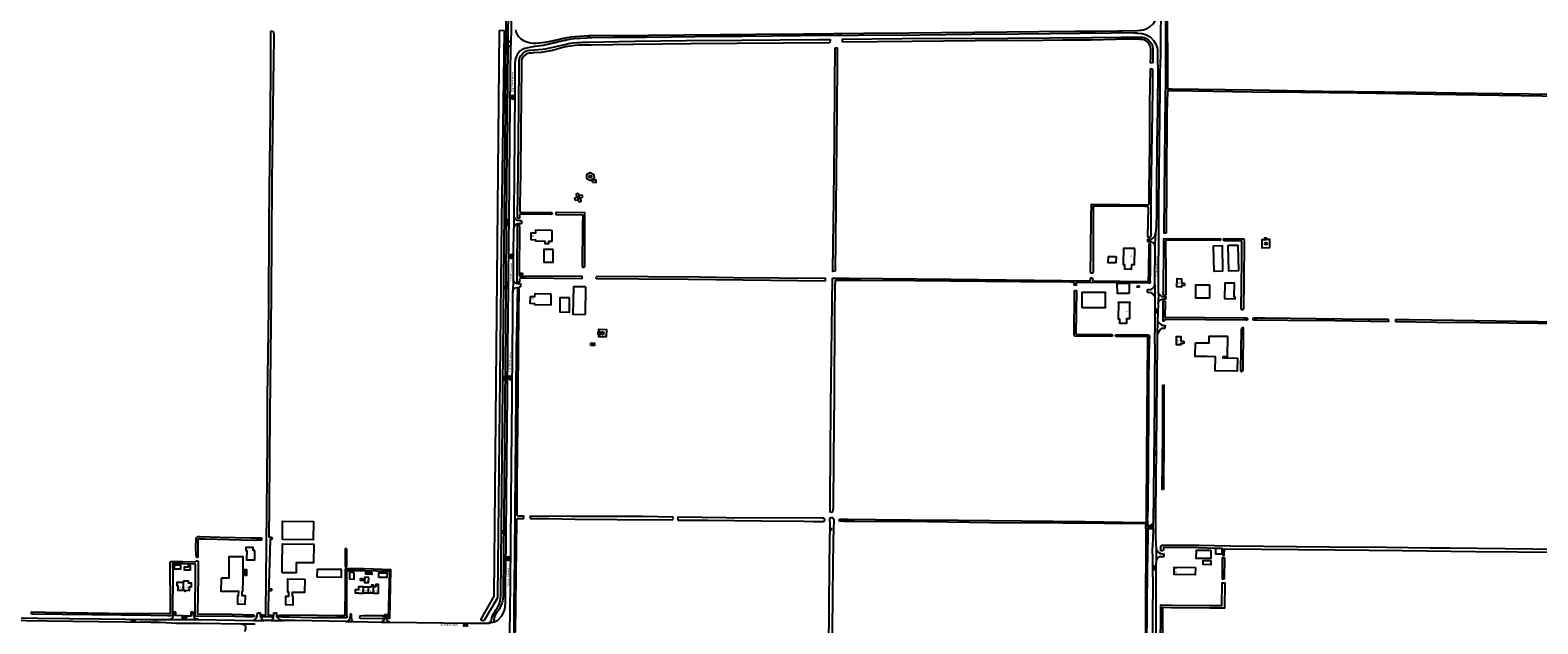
# Model space of a CAD drawing. Extents: x 168875 to 176000, y 513888 to 528000.
# Tile 42 of 106: x 171800 to 173781, y 523091 to 523872. Entities that reach past the tile are written whole.
import ezdxf

# ---------------------------------------------------------------- set-up
doc = ezdxf.new("R2010")
doc.units = 0
doc.header["$MEASUREMENT"] = 0
doc.linetypes.add('HIDDEN', pattern=[0.8, 0.5, -0.3])
doc.layers.get('0').update_dxf_attribs({"linetype": 'CONTINUOUS'})
for name, color, linetype in [('BIJGEBOUW', 12, 'CONTINUOUS'), ('DAKRAND', 10, 'CONTINUOUS'), ('HOOFDGEBOUW', 1, 'CONTINUOUS'), ('HUISNUMMER', 7, 'CONTINUOUS'), ('INSTEEK_SLOOT', 72, 'CONTINUOUS'), ('KANT_VERHARDING', 252, 'CONTINUOUS'), ('OVERIGOPSTAL', 12, 'CONTINUOUS'), ('SEMANTIEK', 140, 'CONTINUOUS'), ('sluitlijn_verharding', 7, 'CONTINUOUS'), ('STRAATNAAM', 7, 'CONTINUOUS'), ('TUSSENMUUR', 12, 'HIDDEN')]:
    doc.layers.add(name, color=color, linetype=linetype)
doc.styles.add('ISOCP', font='ISOCP.shx', dxfattribs={"height": 1.8})

# ---------------------------------------------------------------- blocks, each defined once
blk = doc.blocks.new('S05')
at = {"color": 0}
for p, q in [((0.1, 0.3), (0.4, 0.6)), ((0.1, -0.2), (0.4, 0.1)), ((0.4, 0.6), (0.7, 0.7)), ((0.4, 0.1), (0.7, 0.2)), ((0.7, 0.7), (1, 0.6)), ((0.7, 0.2), (1, 0.1)), ((1, 0.6), (1.3, 0.4)), ((1, 0.1), (1.4, -0.1)), ((1.3, 0.4), (1.7, 0.1)), ((1.7, 0.1), (2, 0)), ((2, 0), (2.3, 0.2)), ((2.3, 0.2), (2.6, 0.4)), ((1.4, -0.1), (1.7, -0.4)), ((1.7, -0.4), (2, -0.5)), ((2, -0.5), (2.3, -0.3)), ((2.3, -0.3), (2.6, -0.1))]:
    blk.add_line(p, q, dxfattribs=at)
blk = doc.blocks.new('S024')
at = {"color": 0}
for p, q in [((0, 1.2), (6.7, 1.2)), ((0, 0), (6.7, 0)), ((0.2, 1.2), (0.2, 0)), ((1.2, 1.5), (1.2, 1.2)), ((1.2, 0), (1.2, -1.2)), ((2.3, 1.2), (2.3, 0)), ((3.4, 1.5), (3.4, 1.2)), ((3.4, 0), (3.4, -1.2)), ((4.4, 1.2), (4.4, 0)), ((5.4, 1.5), (5.4, 1.2)), ((5.4, 0), (5.4, -1.2)), ((6.5, 1.2), (6.5, 0)), ((0, -1.2), (6.7, -1.2)), ((0.2, -1.2), (0.2, -1.5)), ((2.3, -1.2), (2.3, -1.5)), ((4.4, -1.2), (4.4, -1.5)), ((6.5, -1.2), (6.5, -1.5))]:
    blk.add_line(p, q, dxfattribs=at)
blk = doc.blocks.new('S014')
at = {"color": 0}
for p, q in [((0, -0.8), (4.2, 1.7)), ((0, 0.6), (1.8, 1.7)), ((5.1, -1.5), (0, 1.4)), ((2.6, -1.5), (0, 0)), ((1.1, -1.5), (6.1, 1.4)), ((6.1, -0.8), (1.9, 1.7)), ((3.5, -1.5), (6.1, 0)), ((6.1, 0.7), (4.4, 1.7))]:
    blk.add_line(p, q, dxfattribs=at)
blk = doc.blocks.new('S016')
at = {"color": 0, "linetype": 'Continuous'}
for points in [[(0, -0.4), (2.6, 1.1)], [(2.6, -1.2), (0, 0.4)], [(5.1, -1.2), (1.1, 1.1)], [(1.1, -1.2), (5.1, 1.1)], [(6.2, -0.4), (3.5, 1.1)], [(3.5, -1.2), (6.2, 0.4)]]:
    blk.add_lwpolyline(points, dxfattribs=at)
blk = doc.blocks.new('S012')
at = {"color": 0}
for p, q in [((1.2, 2), (0, 0)), ((1.2, -2), (0, 0)), ((1.4, 0), (0.2, 2)), ((1.4, 0), (0.2, -2))]:
    blk.add_line(p, q, dxfattribs=at)
blk = doc.blocks.new('S022')
at = {"color": 0}
for p, q in [((0, 1.2), (0.3, 1.2)), ((0.3, -2.3), (0.3, 2.3)), ((0.3, 2.1), (1.5, 2.1)), ((0.3, 0), (1.5, 0)), ((1.5, -2.3), (1.5, 2.3)), ((1.5, 1.1), (1.8, 1.1)), ((0, -1.1), (0.3, -1.1)), ((0.3, -2.1), (1.5, -2.1)), ((1.5, -1), (1.8, -1))]:
    blk.add_line(p, q, dxfattribs=at)
blk = doc.blocks.new('S026')
at = {"color": 0}
for p, q in [((0, 0), (4.4, 0)), ((0.2, 0.5), (0.2, 0)), ((1.2, 0), (1.2, -0.5)), ((2.2, 0.5), (2.2, 0)), ((3.2, 0), (3.2, -0.5)), ((4.2, 0.5), (4.2, 0))]:
    blk.add_line(p, q, dxfattribs=at)

msp = doc.modelspace()

# ---------------------------------------------------------------- linework, layer by layer
at = {"layer": 'BIJGEBOUW'}
for points in [[(172535.555, 523677.548, -0.89450487), (172535.5, 523680.894)], [(172535.5, 523680.894, -1.11028556), (172535.555, 523677.548)]]:
    msp.add_lwpolyline(points, format="xyb", dxfattribs=at)
for points in [[(172538.647, 523671.703), (172543.414, 523671.538), (172543.52, 523674.481), (172538.757, 523674.651), (172538.647, 523671.703)], [(173424.522, 523596.24), (173424.461, 523598.314), (173421.712, 523598.232), (173421.774, 523596.158)], [(173421.774, 523596.158), (173424.522, 523596.24)], [(172529.25, 523534.15), (172513.402, 523534.372), (172512.912, 523498.192), (172528.76, 523497.97)], [(172529.25, 523534.15), (172528.76, 523497.97)], [(173182.139, 523506.576), (173182.193, 523527.376), (173212.393, 523527.297), (173212.339, 523506.497), (173182.139, 523506.576)], [(172536.534, 523457.085), (172536.538, 523460.045), (172541.328, 523460.061), (172541.324, 523457.103), (172536.534, 523457.085)], [(172130.951, 523202.161), (172131.215, 523226.26), (172171.822, 523225.816), (172171.559, 523201.717), (172130.951, 523202.161)], [(172130.713, 523158.421), (172130.825, 523168.661), (172130.705, 523168.662), (172131.006, 523196.21), (172172.134, 523195.76), (172171.866, 523171.312), (172149.318, 523171.558), (172149.173, 523158.309), (172130.713, 523158.421)], [(172081.352, 523155.263), (172084.482, 523155.263), (172084.482, 523162.303), (172081.352, 523162.303), (172081.352, 523155.263)], [(172257.627, 523152.051), (172257.677, 523158.151), (172268.546, 523158.062), (172268.497, 523151.962), (172257.627, 523152.051)]]:
    msp.add_lwpolyline(points, dxfattribs=at)
at = {"layer": 'DAKRAND'}
for points in [[(172486.8, 523583.2), (172474.7, 523583.3), (172474.6, 523566.5), (172486.7, 523566.5), (172486.8, 523583.2)], [(173226.7, 523574.1), (173226.5, 523565.7), (173216.5, 523565.8), (173216.7, 523574.2), (173226.7, 523574.1)], [(173244.3, 523526), (173244.2, 523538.7), (173227.9, 523538.6), (173228.1, 523525.8), (173244.3, 523526)], [(173383.2, 523520.9), (173382, 523520.9), (173382.4, 523539), (173369.6, 523539.2), (173369.2, 523518.8), (173383.1, 523518.5), (173383.2, 523520.9)], [(172508.5, 523519.8), (172495.8, 523519.9), (172495.6, 523501.2), (172508.3, 523501.1), (172508.5, 523519.8)], [(172094.8, 523187.6), (172092.8, 523187.6), (172092.8, 523191.6), (172083, 523191.6), (172082.9, 523187.7), (172084.1, 523187.7), (172084, 523175.4), (172094.6, 523175.3), (172094.8, 523187.6)], [(173351.2, 523187.9), (173351.2, 523177.1), (173332.1, 523177.2), (173332.2, 523188), (173351.2, 523187.9)], [(173357.804, 523190.181), (173357.8, 523190.5), (173365.6, 523190.5), (173365.6, 523190)], [(173365.6, 523190), (173365.6, 523182.9), (173357.9, 523182.9), (173357.804, 523190.181)], [(171997.3, 523168.5), (171997.2, 523162.9), (171989.3, 523163.1), (171989.4, 523168.7), (171997.3, 523168.5)], [(173351.3, 523174.3), (173351.2, 523168.8), (173341, 523169.1), (173341.2, 523174.6), (173351.3, 523174.3)], [(172225.4, 523158.9), (172222.3, 523158.9), (172222.3, 523160.3), (172219.3, 523160.3), (172219.2, 523150.2), (172225.3, 523150.1), (172225.4, 523158.9)], [(172237.8, 523150.8), (172237.6, 523148.1), (172233.6, 523148.3), (172233.8, 523151), (172237.8, 523150.8)], [(172244.5, 523152.2), (172239.2, 523152.4), (172239.1, 523145.7), (172244.4, 523145.6), (172244.5, 523152.2)]]:
    msp.add_lwpolyline(points, dxfattribs=at)
at = {"layer": 'HOOFDGEBOUW'}
for points in [[(172521.971, 523651.337, 1.06337697), (172518.847, 523651.145)], [(172518.847, 523651.145, 0.94108763), (172521.971, 523651.337)], [(172550.188, 523473.348, -1), (172553.452, 523473.348)], [(172553.452, 523473.348, -1), (172550.188, 523473.348)]]:
    msp.add_lwpolyline(points, format="xyb", dxfattribs=at)
for points in [[(172485.112, 523608.886), (172484.95, 523593.886), (172480.65, 523593.933), (172480.614, 523590.682), (172476.514, 523590.726), (172476.55, 523593.977), (172463.99, 523594.112), (172464.008, 523595.773), (172457.968, 523595.838), (172458.07, 523605.338), (172464.11, 523605.273), (172464.152, 523609.112), (172485.112, 523608.886)], [(173251.442, 523584.471), (173236.443, 523584.709), (173236.113, 523563.753), (173237.753, 523563.727), (173237.658, 523557.687), (173247.167, 523557.536), (173247.262, 523563.576), (173251.112, 523563.515), (173251.442, 523584.471)], [(173354.774, 523588.172), (173366.082, 523588.405), (173366.762, 523554.733), (173355.454, 523554.5), (173354.774, 523588.172)], [(173374.144, 523588.861), (173386.878, 523589.115), (173387.555, 523555.163), (173374.821, 523554.909), (173374.144, 523588.861)], [(172446.43, 523552.004), (172446.372, 523550.518), (172444.444, 523550.597), (172444.504, 523552.079), (172446.43, 523552.004)], [(173316.765, 523539.207), (173316.704, 523535.841), (173312.604, 523535.906), (173312.569, 523533.954), (173306.721, 523534.046), (173306.919, 523545.044), (173312.767, 523544.951), (173312.665, 523539.272), (173316.765, 523539.207)], [(172483.988, 523525.167), (172483.84, 523510.177), (172462.892, 523510.383), (172462.908, 523512.044), (172456.87, 523512.103), (172456.962, 523521.583), (172463.002, 523521.524), (172463.04, 523525.373), (172483.988, 523525.167)], [(173257.196, 523535.494), (173257.173, 523533.912), (173254.612, 523533.949), (173254.66, 523535.566), (173257.196, 523535.494)], [(173349.409, 523536.772), (173349.311, 523519.132), (173331.491, 523519.228), (173331.589, 523536.868), (173349.409, 523536.772)], [(173229.504, 523513.341), (173229.794, 523513.338), (173229.6, 523492.228), (173231.25, 523492.213), (173231.199, 523486.653), (173240.71, 523486.566), (173240.765, 523492.598), (173244.605, 523492.563), (173244.795, 523513.202), (173245.085, 523513.199), (173245.088, 523513.519), (173229.507, 523513.661), (173229.504, 523513.341)], [(172546.766, 523471.553), (172545.9, 523471.568), (172545.95, 523475.172), (172546.782, 523475.157)], [(172546.766, 523471.553), (172548.481, 523471.523), (172548.516, 523475.127), (172546.782, 523475.157)], [(173315.91, 523463.003), (173315.818, 523459.616), (173311.718, 523459.679), (173311.666, 523457.759), (173305.929, 523457.847), (173306.229, 523468.843), (173311.966, 523468.755), (173311.811, 523463.066), (173315.91, 523463.003)], [(173330.927, 523460.656), (173346.906, 523460.477), (173346.907, 523460.577), (173348.907, 523460.554), (173349.008, 523469.554), (173373.106, 523469.283), (173372.802, 523442.185), (173367.173, 523442.248), (173367.156, 523440.748), (173386.155, 523440.535), (173385.963, 523423.456), (173357.015, 523423.781), (173357.223, 523442.36), (173346.644, 523442.479), (173346.646, 523442.629), (173330.727, 523442.807), (173330.927, 523460.656)], [(172079.138, 523133.461), (172079.402, 523148.753), (172079.452, 523148.753), (172079.452, 523179.383), (172060.702, 523179.383), (172060.702, 523151.263), (172051.002, 523151.263)], [(172079.138, 523133.461), (172077.868, 523133.481), (172077.79, 523128.522), (172081.9, 523128.457), (172081.716, 523116.759), (172072.466, 523116.904), (172072.65, 523128.602), (172073.51, 523128.589), (172073.588, 523133.548), (172050.732, 523133.906), (172051.002, 523151.263)], [(172160.444, 523150.144), (172160.22, 523132.406), (172144.004, 523132.611), (172143.94, 523127.62), (172144.77, 523127.61), (172144.624, 523115.922), (172135.328, 523116.039), (172135.474, 523127.727), (172139.524, 523127.676), (172139.588, 523132.667), (172137.958, 523132.687), (172138.182, 523150.425), (172160.444, 523150.144)], [(172176.474, 523152.779), (172208.793, 523152.499), (172208.88, 523162.498), (172176.561, 523162.778), (172176.474, 523152.779)], [(173330.997, 523165.449), (173330.853, 523155.451), (173302.853, 523155.853), (173302.997, 523165.851), (173330.997, 523165.449)], [(172001.153, 523145.543), (171992.314, 523145.618), (171992.279, 523141.478), (171993.599, 523141.467), (171993.548, 523135.497), (172001.227, 523135.432)], [(172001.227, 523135.432), (172001.226, 523135.292), (172002.246, 523135.283), (172002.46, 523134.637), (172003.028, 523134.264), (172003.718, 523134.26), (172004.27, 523134.656), (172004.556, 523135.273), (172008.836, 523135.237), (172008.877, 523140.077), (172011.377, 523140.056), (172011.417, 523144.705), (172007.567, 523144.738), (172007.589, 523147.348), (172001.169, 523147.403), (172001.153, 523145.543)], [(172116.598, 523134.786), (172115.098, 523134.753), (172114.986, 523137.227), (172116.506, 523137.279), (172116.598, 523134.786)], [(172237.738, 523139.767), (172231.058, 523139.821), (172231.028, 523136.065), (172226.758, 523136.1), (172226.722, 523131.781), (172230.992, 523131.746), (172230.992, 523131.706), (172237.672, 523131.652)], [(172244.09, 523131.6), (172237.672, 523131.652)], [(172237.738, 523139.767), (172244.206, 523139.714)], [(172250.63, 523131.547), (172244.09, 523131.6)], [(172244.206, 523139.714), (172248.276, 523139.681)], [(172250.626, 523139.662), (172250.647, 523142.201), (172248.297, 523142.22), (172248.276, 523139.681)], [(172253.796, 523139.636), (172250.626, 523139.662)], [(172250.63, 523131.547), (172257.28, 523131.493), (172257.346, 523139.608), (172257.296, 523139.608), (172257.32, 523142.708), (172253.82, 523142.737), (172253.796, 523139.636)]]:
    msp.add_lwpolyline(points, dxfattribs=at)
at = {"layer": 'INSTEEK_SLOOT'}
for points in [[(173294, 523909.9), (173294.3, 523801.9), (173294.25, 523799.05), (173294.2, 523795.6), (173294.4, 523794.8), (173295, 523794.5), (173295.5, 523794.4), (173300.1, 523794.4), (173405.3, 523793), (173498, 523791.6), (173621.3, 523790.1), (173700.6, 523788.7), (173874.1, 523786.7), (173945.8, 523785.5), (174000, 523784.8)], [(173292.614, 523604.57), (173289.712, 523604.569), (173290.4, 523656.6), (173291.7, 523785.8), (173292.2, 523799.2), (173292.1, 523851.6), (173291.9, 523896.4)], [(172117.2, 523102.4), (172118.1, 523102.2), (172118.3, 523101.6), (172118.3, 523100.9), (172118.1, 523100.5), (172117.3, 523100.2), (172104.8, 523100.2), (172103.7, 523100.6), (172103.4, 523101.7), (172103.4, 523102.7), (172104, 523103), (172105.6, 523103), (172108.8, 523102.8), (172109.3, 523103.3), (172109.4, 523105), (172110.7, 523239.3), (172111.4, 523331.7), (172111.5, 523389.9), (172112.4, 523445.2), (172113.2, 523505.8), (172113.7, 523617), (172114.2, 523660.7), (172114.5, 523697.1), (172115.4, 523759.6), (172115.7, 523823.8), (172116, 523858.7), (172115.9, 523860.8), (172115.9, 523869), (172116, 523869.5), (172116.4, 523870.1), (172117.3, 523870.4), (172117.9, 523870.4), (172118.9, 523869.6), (172119.4, 523868.6), (172119.6, 523866.9), (172119.7, 523859.7), (172119.3, 523833.5), (172117.3, 523673.3), (172116.1, 523523.5), (172115.3, 523445.7), (172114.4, 523368.3), (172113.5, 523247.4), (172113, 523205.7), (172113.8, 523205.1), (172116.2, 523205.1), (172117, 523204.8), (172117.3, 523204.4), (172117.4, 523203.5), (172117.1, 523202.4), (172116.4, 523201.9)], [(172419.37, 523621.9), (172422.83, 523869.88), (172422.504, 523870.61), (172421.88, 523871.11), (172416.04, 523870.96), (172408.89, 523128.27), (172408.814, 523127.539), (172391.66, 523097.28)], [(172867.142, 523855.764), (172866.955, 523859.73), (172945.5, 523860.8), (173084.6, 523861.2), (173194, 523862.1), (173196.404, 523862.004), (173233.4, 523862.5), (173261.4, 523862.6), (173263.5, 523862.1), (173265.8, 523861.2), (173269, 523859.2), (173272, 523856), (173273.7, 523853.3), (173274.7, 523850.6), (173275, 523848.1), (173274.826, 523828.646)], [(172440.6, 523624.4), (172440.4, 523624.7), (172440.2, 523625.7), (172440.2, 523626.4), (172441.1, 523686.2), (172441.7, 523770.7), (172442.3, 523826.7), (172442.2, 523827.6), (172442.2, 523831.5), (172442.7, 523834.6), (172444.2, 523838.1), (172446.9, 523841), (172450.3, 523843.4), (172452.8, 523844.7), (172456.6, 523845.4), (172473.4, 523846.6), (172476.9, 523847.2), (172492.4, 523850.5), (172504.4, 523853.3), (172507.1, 523854.1), (172513.3, 523855), (172517.9, 523855.4), (172521.6, 523855.6), (172525.4, 523855.7), (172525.6, 523855.8), (172533.5, 523855.8), (172594, 523857), (172661.7, 523857.9), (172734.9, 523858.4), (172835.4, 523859.3), (172851.024, 523859.513), (172850.648, 523855.15)], [(172850.648, 523855.15), (172667.8, 523853.7), (172592.3, 523852.9), (172538.3, 523852.1), (172521.2, 523852), (172515.7, 523851.6), (172509.2, 523850.6), (172503.1, 523849.5), (172497.9, 523848.3), (172496.4, 523847.8), (172495.4, 523847.6), (172485.8, 523845), (172478.5, 523843.4), (172471.2, 523842.4), (172460.7, 523841.7), (172458.9, 523841.5), (172458, 523841.5), (172455.4, 523841.2), (172453.6, 523840.8), (172451.5, 523840), (172448.6, 523838), (172446.8, 523835.9), (172445.3, 523832.6), (172445.1, 523830.5), (172445.1, 523822.6), (172444.2, 523742.4), (172443.8, 523682.7), (172443.1, 523641.9), (172443.2, 523633.7), (172443.3, 523633.1), (172443.7, 523632.4), (172444.4, 523632.3), (172482, 523632.1), (172484.1, 523631.9), (172484.5, 523632), (172485.4, 523631.6), (172485.7, 523631.2), (172485.7, 523630.2), (172485.4, 523629.7), (172484.4, 523629.4), (172444.9, 523629.7), (172444.5, 523629.6), (172444, 523629.6), (172443, 523629.2), (172442.8, 523628.6), (172442.8, 523624.9), (172442.5, 523624.3), (172442.2, 523624.1), (172441.6, 523624), (172440.6, 523624.4)], [(172857.583, 523554.649), (172854.526, 523554.563), (172855.1, 523588.9), (172855.6, 523648.4), (172856.5, 523726.9), (172857.2, 523800.1), (172857.556, 523848.49)], [(172857.556, 523848.49), (172860.306, 523848.396), (172860, 523829.4), (172859.6, 523767.2), (172857.583, 523554.649)], [(173274.826, 523828.646), (173272.078, 523828.495), (173272.2, 523836.9), (173272.2, 523847.1), (173271.8, 523849.6), (173270.3, 523853.3), (173267.2, 523856.6), (173263, 523858.8), (173260.7, 523859.2), (173258, 523859.5), (173254.8, 523859.6), (173250.8, 523859.6), (173225.9, 523859.2), (173193.8, 523858.5), (173156.7, 523858.3), (173104.4, 523857.8), (173082.9, 523857.9), (172958.9, 523856.8), (172867.142, 523855.764)], [(173274.755, 523820.681), (173274.5, 523792.2), (173272.6, 523652.5), (173272.3, 523600.9), (173272.1, 523600.2), (173271.9, 523599.8), (173271.3, 523599.3), (173270.4, 523599.1), (173269.1, 523599.2), (173268.7, 523599.5), (173268.6, 523600), (173269.4, 523637.9), (173269.2, 523638.7), (173269, 523639), (173268.4, 523639.4), (173268.1, 523639.4), (173267.7, 523639.6), (173267.1, 523639.7), (173266.6, 523639.9), (173265.2, 523639.9), (173264.4, 523640), (173197.8, 523640.4), (173197.4, 523640.4), (173196.9, 523640.2), (173196.8, 523640), (173196.5, 523553.9), (173196.3, 523553), (173195.7, 523552.2), (173195.2, 523552), (173194.6, 523552), (173194.1, 523552.4), (173193.6, 523553.1), (173193.3, 523554.1), (173193.4, 523580.2), (173194.1, 523627.3), (173194.2, 523642.2), (173194.3, 523642.7), (173194.6, 523642.9), (173268.9, 523642.2), (173269.8, 523642.5), (173270, 523643), (173270.1, 523660.5), (173270.9, 523720.3), (173271.3, 523774.7), (173271.967, 523820.83), (173274.755, 523820.681)], [(174000, 523781.7), (173900.9, 523783), (173814, 523784.6), (173759.2, 523785.5), (173644.9, 523787), (173543.4, 523788.6), (173469.5, 523789.6), (173405.5, 523790.3), (173302.5, 523791.7), (173295.4, 523791.7), (173294.6, 523791.6), (173294.2, 523791.3), (173294.1, 523791), (173293.5, 523763.4), (173292.8, 523670.8), (173292.614, 523604.57)], [(172528.6, 523630.2), (172528.6, 523630.8), (172528.4, 523631.6), (172528.1, 523631.7), (172527.9, 523631.6), (172492.7, 523631.9), (172491.5, 523631.9), (172490.5, 523631.7), (172490.6, 523629.5), (172490.7, 523629.3), (172491.3, 523629.1), (172525.3, 523628.8), (172525.8, 523628.5), (172525.3, 523614.9), (172525.1, 523561.3), (172525.4, 523560.4), (172525.6, 523560.2), (172526, 523560), (172527.1, 523560), (172527.6, 523560.1), (172527.9, 523560.3), (172528.3, 523561.7), (172528.6, 523630.2)], [(172397.08, 523096.71), (172413.62, 523124.84), (172414.104, 523126.111), (172414.28, 523127.46), (172419.37, 523621.9)], [(172524.462, 523544.898), (172451.6, 523545.4), (172443.5, 523545.4), (172443.1, 523545.3), (172442.8, 523544.9), (172442.7, 523541.3), (172442.6, 523540.8), (172442.2, 523540.2), (172441.6, 523540), (172440.4, 523540), (172439.6, 523540.4), (172439.4, 523541), (172439.6, 523553.7), (172440.2, 523614.7), (172440.3, 523614.8), (172440.3, 523615.1), (172440.8, 523615.3), (172441.4, 523615.3), (172442, 523614.9), (172442.3, 523614.5), (172442.5, 523614), (172442.4, 523549.5), (172442.5, 523549.1), (172442.8, 523548.7), (172444.3, 523548.8), (172524.391, 523548.197), (172524.462, 523544.898)], [(173271.5, 523541.6), (173271.85, 523553.47), (173272.164, 523590.36), (173269.664, 523590.382), (173269.35, 523553.53), (173269.1, 523541.7)], [(173289.622, 523597.738), (173363.5, 523597.4), (173363.8, 523597.3), (173364.1, 523596.9), (173364.1, 523595.9), (173363.8, 523595.5), (173363.2, 523595.1), (173295.3, 523595.4), (173293.2, 523595.5), (173292.4, 523595.3), (173291.95, 523595.05), (173291.8, 523594.7), (173292.3, 523549.7), (173292, 523524), (173291.85, 523523.45), (173291.5, 523523.3), (173290.3, 523523.3), (173290, 523523.4), (173289, 523524.3), (173288.8, 523524.8), (173288.8, 523525.5), (173289, 523526.8), (173289.5, 523588.5), (173289.622, 523597.738)], [(173394, 523505.4), (173393.8, 523505.1), (173393.7, 523504.7), (173393.3, 523504.1), (173392.9, 523503.9), (173391.9, 523504), (173391.4, 523504.4), (173391.2, 523504.8), (173391, 523505.6), (173392.2, 523567.7), (173392.1, 523594.3), (173391.6, 523594.6), (173391, 523594.8), (173369.4, 523594.9), (173368.6, 523595.1), (173368.2, 523595.3), (173367.8, 523595.7), (173367.8, 523596.5), (173368.1, 523597.1), (173368.8, 523597.4), (173393.7, 523597.4), (173394.5, 523597.2), (173394.8, 523597), (173395.1, 523596.6), (173395.2, 523596.2), (173395.2, 523594.6), (173394.7, 523540.4), (173394.3, 523507.4), (173394, 523505.8), (173394, 523505.4)], [(172543.511, 523544.878), (172544.081, 523548.057), (172679.7, 523547.2), (172723.9, 523546.5), (172844.467, 523545.472), (172844.207, 523541.788)], [(172844.207, 523541.788), (172664.7, 523543.7), (172599.5, 523544.2), (172544.9, 523544.9), (172543.511, 523544.878)], [(173271.5, 523541.6), (173271.6, 523540.9), (173271.5, 523539.7), (173271.4, 523539.4), (173271.1, 523539.2), (173270.5, 523539.1), (173270.1, 523539.2), (173269.9, 523539.1), (173193.1, 523539.7), (173174.8, 523540.1), (173174.5, 523540), (173174.4, 523539.8), (173174.3, 523537), (173174.1, 523536.4), (173173.7, 523536.2), (173172.5, 523536.2), (173172.1, 523536.3), (173171.8, 523537.2), (173171.9, 523539.1), (173171.473, 523539.689), (173170.422, 523540.016), (173166.4, 523540.3), (173100.9, 523540.7), (172962.3, 523542), (172891.4, 523542.4), (172858.5, 523542.7), (172857.8, 523542.5), (172857.6, 523542.3), (172857.4, 523541), (172857.2, 523536.1), (172856.6, 523494.7), (172856, 523392.2), (172855.4, 523308.8), (172854.7, 523244.8), (172854.5, 523240), (172854.1, 523238.4), (172853.5, 523237.9), (172852.8, 523237.7), (172852.1, 523237.8), (172851.5, 523238), (172850.9, 523238.9), (172850.9, 523255.1), (172851.8, 523376.2), (172852.8, 523446.9), (172853.96, 523545.5)], [(172853.96, 523545.5), (172875.8, 523545.5), (173009.2, 523544.2), (173192.4, 523542.1), (173192.8, 523542.5), (173192.9, 523545.3), (173193, 523545.6), (173193.2, 523545.8), (173193.6, 523546), (173194.4, 523546), (173195.1, 523545.8), (173195.6, 523544.8), (173195.6, 523543.5), (173195.7, 523542.7), (173196.1, 523542.3), (173268.2, 523541.1), (173268.6, 523541.2), (173269, 523541.5), (173269.1, 523541.7)], [(172440.7, 523232.9), (172439.9, 523233.1), (172439.6, 523233.7), (172439.7, 523239.9), (172439.5, 523276.2), (172440.9, 523395.5), (172441.2, 523452.8), (172441.8, 523500), (172442.4, 523529.2), (172442.3, 523530.2), (172442, 523531.3), (172441.4, 523531.7), (172440.5, 523531.7), (172440.3, 523531.6), (172439.9, 523530.7), (172439.8, 523530.3), (172439.7, 523512.3), (172438.3, 523452), (172437.5, 523337.8), (172436.7, 523240.6), (172435.9, 523177.7), (172435.3, 523115.7), (172435.2, 523077.5)], [(173221.3, 523469.1), (173221, 523469.1), (173220.8, 523469), (173172.7, 523469.4), (173172.1, 523469.6), (173171.9, 523470), (173171.8, 523471.6), (173172, 523526.1), (173172.1, 523528.6), (173172.4, 523529.2), (173172.8, 523529.5), (173173.7, 523529.5), (173174.3, 523529.3), (173174.5, 523528.6), (173173.8, 523472.9), (173173.9, 523472.6), (173174.1, 523472.4), (173174.9, 523472.1), (173220.7, 523471.4), (173221.4, 523471.2), (173221.6, 523471), (173221.8, 523470.4), (173221.7, 523470), (173221.7, 523469.5), (173221.3, 523469.1)], [(173290.8, 523494.9), (173290.9, 523494.6), (173291.3, 523494.5), (173395.6, 523493.4), (173397.9, 523493.3), (173398.4, 523493.2), (173399.1, 523492.9), (173399.4, 523492.4), (173399.4, 523491.6), (173398.8, 523490.8), (173398.5, 523490.6), (173397.5, 523490.3), (173291.7, 523491.4), (173290.9, 523491.5), (173290.4, 523491.2), (173290.2, 523490), (173290, 523489.6), (173289.6, 523489.4), (173289.4, 523489.2), (173289, 523489.2), (173288.5, 523489.9), (173288.5, 523490.4), (173288.6, 523490.8), (173288.6, 523514.3), (173288.8, 523514.9), (173288.8, 523515.3), (173289, 523515.4), (173289.1, 523515.6), (173289.4, 523515.8), (173290.1, 523515.8), (173290.6, 523515.5), (173291.3, 523514.7), (173291.4, 523514.4), (173290.8, 523494.9)], [(173584.692, 523488.402), (173514.1, 523489.4), (173452.1, 523490.1), (173411.8, 523490.4), (173410.3, 523490.5), (173407.7, 523490.5), (173407.1, 523491), (173406.7, 523491.7), (173406.7, 523492.4), (173407, 523493), (173407.8, 523493.3), (173409, 523493.5), (173422.1, 523493.3), (173557.7, 523491.8), (173584.452, 523491.553), (173584.692, 523488.402)], [(173594.489, 523488.264), (173594.493, 523491.46), (173611.8, 523491.3), (173670.7, 523490.6), (173808.4, 523488.4), (173854.446, 523487.892), (173854.321, 523485.343)], [(173854.321, 523485.343), (173808.5, 523485.6), (173781.6, 523486), (173704.9, 523486.8), (173648.5, 523487.5), (173594.489, 523488.264)], [(173268.4, 523466.3), (173268.5, 523467.2), (173268.5, 523467.9), (173268.4, 523468.3), (173268.1, 523468.6), (173267.2, 523468.8), (173266.2, 523468.8), (173265.4, 523468.9), (173226.6, 523469.1), (173226.3, 523469.3), (173226.1, 523469.8), (173226.1, 523470.4), (173226.5, 523470.9), (173226.7, 523471), (173228.3, 523471.2), (173229.7, 523471.3), (173269, 523471), (173269.8, 523470.7), (173270.5, 523469.9), (173270.6, 523469.6), (173270.7, 523466.7)], [(173266.8, 523226.7), (173266.7, 523243.109), (173267.7, 523370.106), (173267.9, 523410.506), (173268.4, 523466.3)], [(173268.2, 523226.7), (173268.7, 523243.091), (173269.7, 523370.094), (173269.9, 523410.494), (173270.7, 523466.7)], [(173394.3, 523479.6), (173394.2, 523480), (173394, 523480.3), (173393.6, 523480.5), (173393, 523480.5), (173392.3, 523480.3), (173391.6, 523479.4), (173391.1, 523477.6), (173390.3, 523424.3), (173390.7, 523423.3), (173391.2, 523423.1), (173391.7, 523423.1), (173392.2, 523423.3), (173392.9, 523423.9), (173393.1, 523424.2), (173393.6, 523425.5), (173394.3, 523479.6)], [(173288.94, 523267.996), (173287.44, 523268.008), (173288.05, 523338.804), (173288.151, 523404.925), (173289.651, 523404.923), (173289.55, 523338.796), (173288.94, 523267.996)], [(172437.3, 523080), (172439.2, 523228.1), (172439.5, 523229.1), (172440.2, 523229.7), (172448.159, 523229.661)], [(172448.159, 523229.661), (172448.159, 523232.768), (172442.6, 523232.8), (172440.7, 523232.9)], [(172644.318, 523227.744), (172644.556, 523231.513), (172604.1, 523232.1), (172511.6, 523232.4), (172456.739, 523232.718), (172456.651, 523229.619)], [(172456.651, 523229.619), (172481, 523229.5), (172516, 523228.9), (172571.1, 523228.3), (172644.318, 523227.744)], [(172650.563, 523227.696), (172689.6, 523227.4), (172760.6, 523226.6), (172816.8, 523226.1), (172828.8, 523225.8), (172841.8, 523225.8), (172843.5, 523226.6), (172843.9, 523227.9), (172843.4, 523229.3), (172842.5, 523230), (172840.9, 523230), (172839.9, 523230.1), (172714.4, 523230.5), (172650.56, 523231.426), (172650.563, 523227.696)], [(172856, 523227.7), (172855.8, 523228.8), (172855.5, 523229.5), (172854.8, 523230.2), (172854.3, 523230.4), (172852.5, 523230.4), (172851.4, 523230.3), (172850.7, 523230), (172850.2, 523229.3), (172850.1, 523228.6), (172850.3, 523222.2), (172849.7, 523169.1), (172848.3, 523000)], [(172853.2, 522988.1), (172854.5, 523128.9), (172855.5, 523201.5), (172856, 523227.7)], [(173268.2, 523226.7), (173268.2, 523222.5), (173268.1, 523221.7), (173267.7, 523221.3), (173266.9, 523221.3), (173265.9, 523221.6), (173265.7, 523221.9), (173265.6, 523222.3), (173265.3, 523222.5), (173156.6, 523223.4), (173060.6, 523224), (172978.9, 523225.1), (172882.9, 523225.8), (172868.8, 523225.8), (172863.5, 523226.1), (172863, 523226.4), (172862.9, 523227), (172862.9, 523227.8), (172863.2, 523228.5), (172863.8, 523228.9), (172874.1, 523228.9), (172910.4, 523228.5), (172956.8, 523227.8), (173019.2, 523227.5), (173185.7, 523225.6), (173259.5, 523224.6), (173263.9, 523224.6), (173266.4, 523224.5), (173266.6, 523224.8), (173266.7, 523225.2), (173266.8, 523226.7)], [(173266.727, 523005.633), (173268.1, 523164.5), (173268.3, 523180), (173268.9, 523210.7), (173268.7, 523214), (173268.7, 523215.5), (173268.3, 523216.1), (173266.5, 523216.2), (173265.9, 523215.5), (173265.3, 523100.7), (173264.6, 523016.7)], [(172104.5, 523203.1), (172104.2, 523203.5), (172103.3, 523203.7), (172101.2, 523203.8), (172089.4, 523203.9), (172049, 523204.8), (172022, 523205.5), (172019.6, 523205.4), (172018.3, 523204.8), (172017.6, 523204.2), (172017.2, 523203.2), (172016.9, 523191.6), (172017.1, 523181.3), (172017.6, 523179.7), (172018.2, 523179), (172019, 523178.8), (172019.7, 523178.8), (172020.3, 523179.3), (172020.5, 523180.8), (172020.5, 523201.7), (172020.9, 523202.9), (172022.5, 523202.8), (172029.6, 523202.9), (172092.6, 523201.4), (172097.2, 523201.6), (172099.6, 523201.8), (172103, 523201.8), (172103.8, 523202), (172104.4, 523202.3), (172104.5, 523203.1)], [(172116.4, 523201.9), (172115.4, 523202), (172115, 523201.6), (172112.3, 523113.7), (172112.2, 523103), (172112.8, 523102.7), (172114.1, 523102.5), (172117.2, 523102.4)], [(172215.85, 523189.76), (172213.35, 523189.76), (172213.35, 523166.536), (172215.85, 523166.531)], [(172215.85, 523166.531), (172215.85, 523189.76)], [(173357.804, 523190.181), (173334.4, 523191.2), (173289.2, 523191.7), (173288.9, 523191.1), (173288.9, 523189.1), (173288.7, 523188.1), (173288.2, 523187.4), (173287.6, 523187), (173287, 523187), (173285.8, 523187.3), (173285.5, 523187.7), (173285.6, 523192.5), (173286.1, 523193.9), (173286.5, 523194.4), (173287.1, 523194.6), (173336.1, 523194.5), (173376.7, 523193.9), (173421.1, 523193.4), (173506.9, 523192.6), (173582.1, 523192), (173639.5, 523191.2), (173665.3, 523191.2), (173774.5, 523189.6), (173925.3, 523188)], [(173365.6, 523190), (173367.191, 523189.983), (173366.869, 523181.024), (173368.962, 523180.984), (173369.364, 523189.96)], [(173369.364, 523189.96), (173515, 523188.4), (173602.7, 523187.6), (173699.4, 523186.5), (173809.3, 523185.5), (173908.8, 523184.1), (173996.4, 523183.2), (174000, 523183.1)], [(171801.269, 523103.73), (171801.343, 523106.836), (171819.4, 523106.7), (171902.5, 523105.4), (171983.9, 523104.6), (171984.1, 523105.6), (171983.9, 523117), (171983.3, 523167.4), (171983.7, 523172.2), (171983.9, 523172.9), (171984.4, 523173.1), (171985.4, 523173.3), (171989.8, 523173.3), (172000, 523173.1)], [(172000, 523169.9), (171987.5, 523170.3), (171986.8, 523170), (171986.5, 523169.1), (171986.5, 523166.9), (171986.9, 523162.2), (171987.2, 523147.3), (171986.6, 523113.8), (171986.7, 523103.1), (171986.6, 523102.7), (171986.3, 523102.2), (171985.6, 523102), (171984, 523101.8), (171980.3, 523101.8), (171957.8, 523102.2), (171803.2, 523103.7), (171801.269, 523103.73)], [(172000, 523173.1), (172016.9, 523172.7), (172017.3, 523173), (172017.7, 523173.7), (172018.1, 523173.9), (172019.3, 523173.9), (172019.8, 523173.7), (172020.3, 523172.7), (172020.5, 523171.9), (172020.4, 523171), (172020.2, 523151.5), (172019.235, 523106.993), (172019.2, 523104.9), (172019.3, 523104.5), (172019.7, 523104.2), (172065.1, 523103.7), (172093.5, 523102.9), (172093.9, 523102.8), (172094.1, 523102.5), (172094, 523101.5), (172093.7, 523100.9), (172093.1, 523100.7), (172091.6, 523100.6), (172082.7, 523100.6), (172067.9, 523101), (172017.6, 523101.5), (172016, 523101.6), (172016.2, 523102.4), (172016.2, 523117.6), (172016.6, 523148.6), (172017, 523167.3), (172016.8, 523169), (172016.2, 523169.5), (172000, 523169.9)], [(173368.948, 523149.895), (173366.448, 523149.905), (173366.559, 523177.917), (173369.059, 523177.907), (173368.948, 523149.895)], [(172213.35, 523163.536), (172213.35, 523131.203), (172213.25, 523111.398), (172213.1, 523103.9)], [(172215.85, 523161.522), (172238.58, 523161.4), (172271.677, 523160.235), (172270.037, 523098.527), (172272.037, 523098.473), (172273.723, 523162.165), (172238.62, 523163.4), (172213.35, 523163.536)], [(172215.8, 523101.8), (172215.75, 523111.402), (172215.85, 523131.197), (172215.85, 523161.522)], [(173284.15, 523000.023), (173285.15, 523052.614), (173285.35, 523116.279), (173299.83, 523115.95), (173350.115, 523115.35), (173365.76, 523115.26), (173365.958, 523145.314), (173369.458, 523145.286), (173369.24, 523111.74), (173350.085, 523111.85), (173299.77, 523112.45), (173287.85, 523112.721), (173287.65, 523052.586), (173286.65, 522999.976)], [(172215.8, 523101.8), (172216, 523100.2), (172215.9, 523099.6), (172215.3, 523099.2), (172214.1, 523099), (172170.2, 523099.2), (172139.9, 523099.9), (172130.2, 523099.9), (172127.6, 523100.2), (172126.7, 523100.2), (172126, 523100.7), (172126, 523101.3), (172126.2, 523102), (172126.7, 523102.6), (172127.7, 523102.8), (172151.8, 523102.9), (172202.5, 523102), (172212.4, 523102), (172213, 523102.5), (172213.1, 523103.9)], [(172264.2, 523100.2), (172264, 523100.8), (172263.4, 523101.2), (172262.5, 523101.5), (172261.7, 523101.6), (172248.7, 523101.9), (172237, 523101.6), (172233.5, 523101.4), (172232.8, 523101.1), (172232.3, 523100.3), (172232.2, 523099.3), (172232.8, 523098.9), (172233.1, 523098.8), (172262.8, 523098.4), (172263.7, 523098.8), (172264.2, 523099.4), (172264.2, 523100.2)], [(172392.19, 523096.16), (172395.04, 523095.58)]]:
    msp.add_lwpolyline(points, dxfattribs=at)
for points in [[(172391.66, 523097.28, 0.40575808), (172392.19, 523096.16)], [(172395.04, 523095.58, 0.17042936), (172397.08, 523096.71)]]:
    msp.add_lwpolyline(points, format="xyb", dxfattribs=at)
at = {"layer": 'KANT_VERHARDING'}
for points in [[(172417.67, 523124.31), (172417.95, 523127.85), (172428.46, 524229.28), (172432.38, 524654.03), (172432.321, 524657.846), (172431.9, 524661.64)], [(172427.89, 523858.18), (172431.34, 524211.85)], [(172432.6, 524000), (172432.1, 523938.8), (172431.7, 523902), (172431.745, 523886.987), (172431.612, 523878.283), (172431.5, 523873.1), (172431.35, 523855.61)], [(173258.2, 523871.6), (173259.1, 523871.6), (173262.7, 523872.1), (173267.7, 523873.8), (173271.5, 523876.3), (173275.8, 523880.2), (173279.1, 523885.8), (173280.6, 523890.4), (173281, 523892), (173281, 523892.9), (173281.1, 523893.3), (173281.7, 523915.6), (173281, 524000)], [(173282.9, 523524.7), (173282.5, 523525.9), (173282.5, 523544.6), (173283, 523605.5), (173283.1, 523638.3), (173283.5, 523686.9), (173284.6, 523793.4), (173284.7, 523817.4), (173284.9, 523825.2), (173285.6, 523841.7), (173285.6, 523856.9), (173285.8, 523899.9), (173284.9, 523913.6), (173284.1, 524000)], [(173254.5, 523867.6), (173250.4, 523867.8), (173234.1, 523868), (173219.2, 523867.6), (173098.7, 523866.5), (173037.2, 523866.1), (172968.8, 523865.2), (172888.4, 523864.7), (172812.4, 523864), (172735.2, 523863.5), (172705.6, 523863.1), (172608.7, 523862.1), (172566.1, 523861.8), (172537.8, 523861.4), (172531.1, 523861.2), (172514.7, 523860.2), (172507.7, 523859.2), (172502.6, 523858.2), (172501.6, 523857.9), (172492, 523855.8), (172487.9, 523854.7), (172477.2, 523852.3), (172473.6, 523851.6), (172462.6, 523850.1), (172455.9, 523848.9), (172449.6, 523847.4), (172446.1, 523846.1), (172443.6, 523844.3), (172441.5, 523842), (172439.6, 523839.3), (172438.3, 523836.7), (172437.5, 523834.2), (172437.1, 523832), (172436.7, 523827.8), (172436.6, 523791.8), (172435.7, 523678.8), (172435.2, 523632.3), (172435.2, 523627), (172435.3, 523626.5), (172435.345, 523626.001)], [(172437.3, 523871.9), (172438, 523869.3), (172439.4, 523866.1), (172441.2, 523863.5), (172444.5, 523860.1), (172447.7, 523858.1), (172452.4, 523856.2), (172457, 523855.1), (172460.3, 523854.7), (172464.2, 523854.7), (172468.2, 523855), (172476.5, 523856), (172481.2, 523856.8), (172489.4, 523858.5), (172495.4, 523859.9), (172498.4, 523860.7), (172505.2, 523862), (172510.5, 523862.8), (172515.9, 523863.5), (172528, 523864.3), (172533.4, 523864.4), (172533.7, 523864.5), (172612.3, 523865), (172753.2, 523866.4), (172816.4, 523866.8), (172895.1, 523867.6), (172954.7, 523868.3), (173083.5, 523869.5), (173125.2, 523869.8), (173172.3, 523870.3), (173200.2, 523870.5), (173231.9, 523870.9), (173254.6, 523871.4), (173258.2, 523871.6)], [(173254.5, 523867.6), (173255.9, 523867.6), (173260.4, 523867.2), (173265.2, 523866.1), (173271.6, 523862.7), (173276.5, 523857.7), (173279.1, 523853.2), (173280.7, 523848.2), (173281.2, 523845.6), (173281.1, 523845.1), (173281.2, 523844.7), (173281.3, 523840.7), (173281.3, 523830.9), (173281.4, 523821.4), (173281, 523768.2), (173280.4, 523720.8), (173279.9, 523663.9), (173279.7, 523631.8), (173279.3, 523613.5), (173278.474, 523604.196)], [(172425.71, 523623.46), (172427.85, 523849.62)], [(172427.85, 523849.62), (172427.89, 523858.18)], [(172427.85, 523849.62), (172428.17, 523849.69), (172429.44, 523850.94)], [(172427.89, 523858.18), (172428.26, 523858.09), (172429.25, 523856.52)], [(172428.92, 523620.12), (172429.8, 523730.6), (172430.6, 523812.1), (172431.28, 523851.84)], [(172535.842, 523673.712), (172530.993, 523676.324), (172530.929, 523681.834), (172535.656, 523684.692), (172540.451, 523682.011), (172540.568, 523676.515), (172535.842, 523673.712)], [(172525.883, 523652.533), (172525.004, 523654.555), (172521.481, 523654.128), (172519.165, 523656.851), (172517.196, 523655.981), (172517.551, 523652.453), (172514.858, 523650.164), (172515.708, 523648.213), (172519.231, 523648.61), (172521.497, 523645.879), (172523.526, 523646.768), (172523.145, 523650.261), (172525.883, 523652.533)], [(172425.6, 523613.78), (172425.71, 523623.46)], [(172428.92, 523620.12), (172425.71, 523623.46)], [(172445.19, 523621.111), (172442.9, 523621.1), (172440.2, 523621.6), (172437.5, 523623.2), (172436.3, 523624.4), (172435.345, 523626.001)], [(172424.93, 523540.14), (172425.6, 523613.78)], [(172425.6, 523613.78), (172428.89, 523616.99)], [(172428.08, 523536.97), (172428.6, 523599.3), (172428.89, 523616.99)], [(172428.89, 523616.99), (172428.92, 523620.12)], [(172435, 523612.1), (172434.8, 523610.4), (172434.5, 523576.6), (172434.4, 523555), (172434.1, 523544.4), (172434.144, 523543.701), (172434.14, 523543.201)], [(172445.102, 523616.9), (172441.3, 523616.9), (172440.2, 523616.7), (172439.7, 523616.7), (172437.5, 523615.6), (172436.3, 523614.5), (172435.6, 523613.4), (172435, 523612.1)], [(173268.116, 523596.9), (173270.9, 523596.9), (173272.2, 523597), (173273.8, 523597.5), (173275.1, 523598.2), (173277, 523600.3), (173278, 523601.6), (173278.474, 523604.196)], [(173278.474, 523604.196), (173277.673, 523590.096)], [(173277.673, 523590.096), (173277.4, 523590.6), (173276.9, 523591.2), (173275.4, 523592.2), (173272.4, 523593.1), (173272, 523593.1), (173270.8, 523593.4), (173267.919, 523593.44)], [(173277.8, 523536.8), (173278, 523588.1), (173277.709, 523589.464), (173277.673, 523590.096)], [(173421.774, 523596.158), (173418.176, 523596.026), (173418.488, 523585.531), (173428.983, 523585.843), (173428.671, 523596.338), (173424.522, 523596.24)], [(172409.01, 523093.56), (172414.3, 523096.1), (172420, 523102.3), (172423.4, 523109.9), (172424.1, 523118.3), (172424.3, 523149.4), (172424.5, 523160.6), (172424.9, 523205.2), (172425.6, 523262), (172426.8, 523394.6), (172427.2, 523453), (172428.08, 523533.76)], [(172424.8, 523530.53), (172421, 523131.04), (172420.963, 523127.405), (172420.69, 523123.78)], [(172424.8, 523530.53), (172424.93, 523540.14)], [(172424.8, 523530.53), (172428.08, 523533.76)], [(172428.08, 523536.97), (172424.93, 523540.14)], [(172428.08, 523533.76), (172428.08, 523536.97)], [(172429.2, 522996.8), (172429.6, 523050.5), (172430.5, 523108.5), (172430.7, 523144.1), (172432.1, 523302.4), (172433.2, 523387.9), (172433.6, 523453), (172434, 523490.2), (172433.9, 523524.6), (172433.8, 523527.1)], [(172433.8, 523527.1), (172434, 523527.7), (172434, 523528.5), (172434.4, 523530), (172434.7, 523530.6), (172435.6, 523531.6), (172436.2, 523532.1), (172437.6, 523532.9), (172439.9, 523533.5), (172442.6, 523533.8), (172443.1, 523534), (172443.921, 523534.044)], [(172434.14, 523543.201), (172434.4, 523542.9), (172434.5, 523542.4), (172434.9, 523541.6), (172435.6, 523540.8), (172436.1, 523540.4), (172436.4, 523540), (172439.4, 523538.8), (172440.5, 523538.5), (172444, 523538.581)], [(173267.601, 523527), (173271.9, 523526.9), (173272.9, 523526.7), (173273.4, 523526.5), (173274, 523526.1), (173274.7, 523525.5), (173277.1, 523522.6), (173277.5, 523521.9)], [(173267.674, 523530.639), (173271.9, 523530.7), (173272.7, 523530.8), (173274, 523531.6), (173276.6, 523534.4), (173277.8, 523536.8)], [(173282.465, 523514.502), (173282.9, 523524.7)], [(173282.9, 523524.7), (173283.4, 523524), (173286.7, 523521.7), (173288.4, 523521.3), (173290.4, 523521.1), (173292.1, 523521.2), (173292.759, 523521.42)], [(173277.5, 523521.9), (173277.5, 523483.4), (173277.3, 523464.6), (173277.6, 523454.5), (173277.3, 523410.4), (173277.2, 523383.2), (173276, 523263.8), (173275.5, 523223.7)], [(173281.6, 523488.8), (173282.3, 523511.7), (173282.2, 523513.3), (173282.465, 523514.502)], [(173282.465, 523514.502), (173283.4, 523515.9), (173284.1, 523516.6), (173285, 523517.3), (173287.7, 523518.1), (173289, 523518.3), (173292.615, 523518.3)], [(173281.3, 523471.6), (173281.6, 523488.8)], [(173281.6, 523488.8), (173284.8, 523485.7), (173287.8, 523483.6), (173291.51, 523483.56)], [(172546.782, 523475.157), (172546.827, 523478.366), (172556.819, 523478.337), (172556.689, 523468.365), (172546.694, 523468.392), (172546.766, 523471.553)], [(173280, 523188.4), (173278.9, 523205.9), (173278.9, 523236.3), (173280.7, 523410.4), (173281.1, 523466.4), (173281.3, 523471.6)], [(173281.3, 523471.6), (173284.8, 523477.6), (173287.3, 523480.1), (173291.448, 523480.037)], [(173275.5, 523223.7), (173271, 523220), (173265.3, 523220), (173265.5, 523216.5), (173275.5, 523216.3)], [(173275.5, 523216.3), (173274.9, 523202.3), (173274.4, 523195), (173274.3, 523187.4), (173274.6, 523178), (173274.8, 523165.4), (173275, 523140.3), (173274.7, 523106.5), (173274.4, 523055.7), (173273.6, 523000)], [(173275.5, 523216.3), (173275.5, 523223.7)], [(173279.8, 523174.6), (173280, 523188.4)], [(173280, 523188.4), (173281.2, 523186.4), (173282.9, 523185), (173285.1, 523183.6), (173287.6, 523183.1), (173289.923, 523182.989)], [(173278.3, 523000), (173278.8, 523034.3), (173279.4, 523105.5), (173279.3, 523168.9), (173279.8, 523174.6)], [(173279.8, 523174.6), (173280.7, 523176.6), (173281.6, 523178.1), (173284.2, 523179.6), (173289.874, 523179.6)], [(172403.11, 523092.3), (172403.18, 523092.84), (172404.31, 523093.87), (172405.153, 523094.8), (172405.68, 523095.94), (172406.3, 523098.95), (172407.16, 523101.9), (172408.454, 523104.655), (172410.06, 523107.24), (172411.71, 523109.7)], [(172414.25, 523108.02), (172412.49, 523105.5), (172411.113, 523103.272), (172409.98, 523100.91)], [(171527.9, 523098.7), (171565.1, 523098.1), (171596.7, 523098.1), (171682.4, 523097.2), (171821.4, 523095), (171958.2, 523093.6), (171970.9, 523093.3), (171977.9, 523092.8), (171991.8, 523092.2), (172000, 523092.1)], [(171570.6, 523101.7), (171615.3, 523101.4), (171706.3, 523100.1), (171770.2, 523099.3), (171809.7, 523098.5), (171891.8, 523097.6), (171956.7, 523097.1), (171980.9, 523096.8)], [(171980.9, 523096.8), (171983.4, 523097.4), (171985.9, 523098.4), (171987.1, 523100), (171988.2, 523102.5), (171988.496, 523106.84)], [(171980.9, 523096.8), (172000, 523096.9)], [(172000, 523101.8), (171991, 523102.2), (171990.969, 523106.853)], [(172000, 523101.8), (172010.9, 523101.6), (172011.3, 523102), (172011.299, 523106.955)], [(172000, 523096.9), (172020.7, 523097)], [(172000, 523092.1), (172023.5, 523092.1), (172076.3, 523091.3)], [(172020.7, 523097), (172017.8, 523097.7), (172016, 523098.5), (172014.9, 523100.3), (172014.3, 523102.2), (172013.9, 523106), (172013.915, 523106.968)], [(172020.7, 523097), (172068.5, 523096.2), (172092.4, 523095.7)], [(172076.3, 523091.3), (172095.3, 523091.1)], [(172076.3, 523091.3), (172079.1, 523090.7), (172080.8, 523089.9), (172082.2, 523088.9), (172082.7, 523087.3), (172082.7, 523085), (172081.8, 523082.2), (172081.131, 523081.249)], [(172092.4, 523095.7), (172094.7, 523097), (172097, 523099), (172098, 523101.9), (172098.386, 523105.7)], [(172092.4, 523095.7), (172106.5, 523095.75)], [(172106.5, 523095.75), (172104.4, 523097.3), (172102.8, 523099.6), (172102.3, 523101.9), (172102.3, 523105.7)], [(172116.2, 523095.5), (172106.5, 523095.75)], [(172116.2, 523095.5), (172118.2, 523097.2), (172119.5, 523099.5), (172119.8, 523102.3), (172119.838, 523105.476)], [(172131.4, 523095.4), (172129.4, 523095.7), (172127.8, 523096.4), (172126.2, 523097.8), (172124.7, 523099.6), (172123.8, 523101.5), (172123.5, 523103.9), (172123.5, 523105.452)], [(172214.1, 523094.4), (172147.9, 523095.4), (172131.4, 523095.4)], [(172219.9, 523104.4), (172219.9, 523101.4), (172219.3, 523097.7), (172218.3, 523095.8), (172216.9, 523094.9), (172214.1, 523094.4)], [(172214.1, 523094.4), (172224.2, 523094.4)], [(172224.2, 523094.4), (172223, 523095.3), (172222.3, 523096.8), (172221.9, 523099.3), (172221.9, 523104.4)], [(172224.2, 523094.4), (172243.5, 523093.8), (172261.1, 523093.6)], [(172261.1, 523093.6), (172263.3, 523094.7), (172264.5, 523096.4), (172265.1, 523098), (172265.27, 523103.547)], [(172261.1, 523093.6), (172271.627, 523093.464)], [(172271.627, 523093.464), (172269.9, 523094.1), (172268.7, 523095.5), (172268, 523097), (172267.9, 523098.5), (172267.9, 523103.513)], [(172271.627, 523093.464), (172377.8, 523092)], [(172377.8, 523092), (172390.5, 523091.9), (172403.11, 523092.3)], [(172409.01, 523093.56), (172407.324, 523093.072), (172405.61, 523092.69), (172403.11, 523092.3)], [(172408.87, 523095.5), (172409.01, 523093.56)]]:
    msp.add_lwpolyline(points, dxfattribs=at)
for points in [[(172429.25, 523856.52, 0.22466926), (172431.35, 523855.61)], [(172429.44, 523850.94, -0.22052628), (172431.28, 523851.84)], [(173422.096, 523590.853, -1), (173425.096, 523590.853)], [(173425.096, 523590.853, -1), (173422.096, 523590.853)], [(172411.71, 523109.7, 0.06198475), (172415.38, 523115.9)], [(172418.27, 523115.05, -0.06481848), (172414.25, 523108.02)], [(172415.38, 523115.9, 0.07536731), (172417.67, 523124.31)], [(172420.69, 523123.78, -0.07172061), (172418.27, 523115.05)], [(172409.98, 523100.91, 0.089844), (172408.87, 523095.5)]]:
    msp.add_lwpolyline(points, format="xyb", dxfattribs=at)
at = {"layer": 'OVERIGOPSTAL'}
for points in [[(172010.3, 523167.9), (172007.2, 523168), (172007.2, 523165.8), (172001.8, 523165.9), (172001.8, 523162.1), (172010.3, 523162.1), (172010.3, 523167.9)], [(172248.6, 523158.6), (172248.5, 523156.1), (172240.5, 523156.5), (172240.6, 523159), (172248.6, 523158.6)]]:
    msp.add_lwpolyline(points, dxfattribs=at)
at = {"layer": 'sluitlijn_verharding'}
for points in [[(172431.35, 523855.61), (172431.28, 523851.84)], [(172435.345, 523626.001), (172435, 523612.1)], [(172445.19, 523621.111), (172445.102, 523616.9)], [(173268.116, 523596.9), (173267.919, 523593.44)], [(172434.14, 523543.201), (172433.8, 523527.1)], [(172444, 523538.581), (172443.921, 523534.044)], [(173267.674, 523530.639), (173267.601, 523527)], [(173277.8, 523536.8), (173277.5, 523521.9)], [(173292.615, 523518.3), (173292.759, 523521.42)], [(173291.448, 523480.037), (173291.51, 523483.56)], [(173289.874, 523179.6), (173289.923, 523182.989)], [(171988.496, 523106.84), (171990.969, 523106.853)], [(172011.299, 523106.955), (172013.915, 523106.968)], [(172098.386, 523105.7), (172102.3, 523105.7)], [(172116.2, 523095.5), (172131.4, 523095.4)], [(172119.838, 523105.476), (172123.5, 523105.452)], [(172219.9, 523104.4), (172221.9, 523104.4)], [(172265.27, 523103.547), (172267.9, 523103.513)]]:
    msp.add_lwpolyline(points, dxfattribs=at)
at = {"layer": 'TUSSENMUUR'}
for points in [[(172001.227, 523135.432), (172001.153, 523145.543)], [(172237.672, 523131.652), (172237.738, 523139.767)], [(172244.09, 523131.6), (172244.206, 523139.714)], [(172250.63, 523131.547), (172250.626, 523139.662)]]:
    msp.add_lwpolyline(points, dxfattribs=at)

# ---------------------------------------------------------------- block references
at = {"layer": 'SEMANTIEK'}
for name, p, rotation in [('S012', (172534.225, 523863.663), 270.0391453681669), ('S016', (172860.151, 523865.919), 359.3345585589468), ('S016', (173228.986, 523869.526), 359.3345585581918), ('S012', (172425.155, 523784.186), 0.8056484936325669), ('S014', (172433.576, 523786.585), 270), ('S016', (173282.563, 523762.014), 88.0982234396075), ('S022', (172428.08, 523618.61), 179.3490875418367), ('S026', (173267.777, 523595.253), 1.226647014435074), ('S012', (172422.939, 523574.007), 1.078717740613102), ('S014', (172431.653, 523577.376), 268.7653682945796), ('S022', (172427.067, 523535.332), 179.2203369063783), ('S014', (173279.754, 523499.078), 90), ('S016', (172422.252, 523417.193), 271.0700928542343), ('S014', (172430.047, 523417.572), 270.4548219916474), ('S014', (173278.15, 523319.1), 270), ('S012', (172419.842, 523211.633), 359.217141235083), ('S05', (172852.756, 523213.938), 88.90655278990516), ('S016', (173268.433, 523218.394), 356.9077017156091), ('S014', (172427.817, 523180.245), 270), ('S014', (173276.974, 523167.851), 270), ('S014', (171938.049, 523095.568), 179.4135077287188), ('S024', (171998.701, 523099.086), 0.2999068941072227), ('S014', (172374.85, 523089.85), 180), ('S016', (172408.426, 523100.58), 68.5934602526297)]:
    msp.add_blockref(name, p, dxfattribs=dict(at, rotation=rotation))

# ---------------------------------------------------------------- texts
at = {"layer": 'HUISNUMMER', "style": 'ISOCP'}
for s, rotation, p in [('11', 89.38481, (172461.721, 523599.494)), ('14', 89.099376, (173247.653, 523572.105)), ('13', 88.969582, (173310.175, 523537.664)), ('13', 89.38481, (172461.213, 523515.604)), ('16', 89.472654, (173241.555, 523499.361)), ('15', 88.437186, (173309.677, 523461.256)), ('17 I', 89.174493, (173306.645, 523157.937))]:
    msp.add_text(s, height=2.5, rotation=rotation, dxfattribs=at).set_placement(p)
for s, p in [('4b', (171995.646, 523137.92)), ('4a', (172003.344, 523137.761)), ('2d', (172232.407, 523133.296)), ('2c', (172239.335, 523133.384)), ('2b', (172245.976, 523133.2)), ('2a', (172251.679, 523133.4)), ('4', (172075.856, 523120.384)), ('2', (172138.656, 523119.264))]:
    msp.add_text(s, height=2.5, dxfattribs=at).set_placement(p)
at = {"layer": 'STRAATNAAM', "style": 'ISOCP'}
for s, rotation, p in [('Zuiderdwarspad', 12.642079, (172479.72, 523853.494)), ('Zuiderdwarspad', 0.591325, (172827.274, 523864.349)), ('Zuiderdwarspad', 0.404624, (173197.493, 523867.615)), ('Espelerringweg', 89.490178, (172434.513, 523790.073)), ('Zuidermidenweg', 89.408256, (173283.824, 523770.268)), ('Espelerringweg', 89.490178, (172432.439, 523540.114)), ('Zuidermidenweg', 89.529575, (173281.28, 523547.2)), ('Espelerringweg', 89.490178, (172431.12, 523422.026)), ('Zuidermiddenweg', 89.407754, (173278.395, 523227.994)), ('Espelerringweg', 89.490178, (172428.575, 523139.129)), ('Steenbankpad', 359.383417, (171943.517, 523094.608)), ('Steenbankpad', 359.383417, (172337.36, 523088.906))]:
    msp.add_text(s, height=2.5, rotation=rotation, dxfattribs=at).set_placement(p)

doc.saveas('drawing.dxf')
